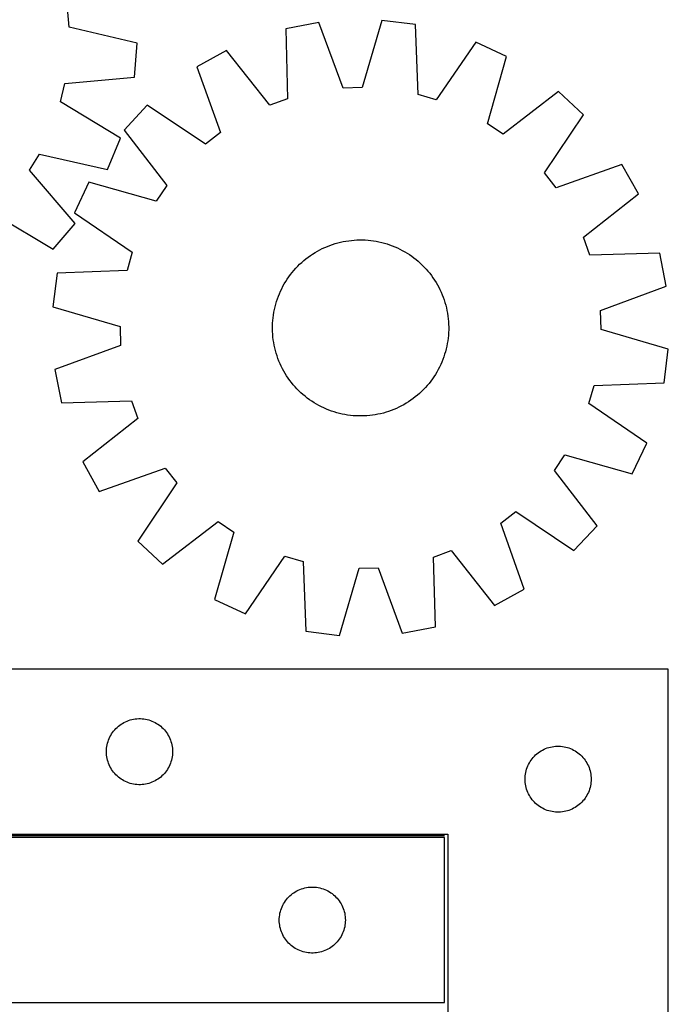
# Model space of a CAD drawing. Header units: millimetres. Extents: x 7 to 1493, y 7 to 2993.
# Tile 13 of 14: x 1199 to 1493, y 2115 to 2562. Entities that reach past the tile are written whole.
import ezdxf

# ---------------------------------------------------------------- set-up
doc = ezdxf.new("R2010")
doc.units = ezdxf.units.MM
doc.layers.add('COMMON', color=5, linetype='CONTINUOUS', true_color=0x0000ff)
doc.layers.add('CUT', color=7, linetype='CONTINUOUS', true_color=0x000000)

msp = doc.modelspace()

# ---------------------------------------------------------------- linework, layer by layer
at = {"layer": 'COMMON'}
msp.add_line((1391.906831, 2191.398697), (1193.46635, 2191.398697), dxfattribs=at)
at = {"layer": 'CUT'}
for p, q in [((1221.460206, 2558.809125), (1220.731259, 2567.352427)), ((1252.354764, 2551.426645), (1221.460206, 2558.809125)), ((1334.918185, 2560.840838), (1319.810108, 2557.929385)), ((1345.898734, 2531.03476), (1334.918185, 2560.840838)), ((1363.441216, 2561.790864), (1354.468325, 2531.32019)), ((1378.709539, 2559.891168), (1363.441216, 2561.790864)), ((1379.942076, 2528.150727), (1378.709539, 2559.891168)), ((1319.810108, 2557.929385), (1320.692338, 2526.177276)), ((1251.248509, 2536.080416), (1252.354764, 2551.426645)), ((1406.130128, 2551.980595), (1388.180445, 2525.774038)), ((1420.064128, 2545.455705), (1406.130128, 2551.980595)), ((1292.976668, 2548.211756), (1279.507722, 2540.774147)), ((1312.630375, 2523.257667), (1292.976668, 2548.211756)), ((1411.428004, 2514.887877), (1420.064128, 2545.455705)), ((1279.507722, 2540.774147), (1290.158714, 2510.848721)), ((1219.614524, 2533.205396), (1251.248509, 2536.080416)), ((1217.667768, 2524.854976), (1219.614524, 2533.205396)), ((1354.468325, 2531.32019), (1345.898734, 2531.03476)), ((1388.180445, 2525.774038), (1379.942076, 2528.150727)), ((1443.698155, 2529.458876), (1418.528721, 2510.081715)), ((1454.933875, 2518.947494), (1443.698155, 2529.458876)), ((1244.768928, 2508.286876), (1217.667768, 2524.854976)), ((1256.990517, 2523.240143), (1246.479135, 2512.004423)), ((1283.39354, 2505.580723), (1256.990517, 2523.240143)), ((1320.692338, 2526.177276), (1312.630375, 2523.257667)), ((1437.274455, 2492.54447), (1454.933875, 2518.947494)), ((1418.528721, 2510.081715), (1411.428004, 2514.887877)), ((1246.479135, 2512.004423), (1265.856295, 2486.834989)), ((1290.158714, 2510.848721), (1283.39354, 2505.580723)), ((1238.974571, 2494.033596), (1244.768928, 2508.286876)), ((1203.568537, 2493.734588), (1208.000433, 2501.074729)), ((1208.000433, 2501.074729), (1238.974571, 2494.033596)), ((1472.467879, 2496.430289), (1442.542453, 2485.779297)), ((1479.905488, 2482.961342), (1472.467879, 2496.430289)), ((1224.223447, 2469.60267), (1203.568537, 2493.734588)), ((1442.542453, 2485.779297), (1437.274455, 2492.54447)), ((1230.482305, 2488.370396), (1223.957415, 2474.436396)), ((1261.050133, 2479.734272), (1230.482305, 2488.370396)), ((1265.856295, 2486.834989), (1261.050133, 2479.734272)), ((1454.951399, 2463.307635), (1479.905488, 2482.961342)), ((1187.025854, 2474.1056), (1214.30818, 2457.837551)), ((1223.957415, 2474.436396), (1250.163973, 2456.486713)), ((1214.30818, 2457.837551), (1224.223447, 2469.60267)), ((1339.900695, 2459.623711), (1341.085515, 2460.042292)), ((1341.085515, 2460.042292), (1342.282897, 2460.423451)), ((1342.282897, 2460.423451), (1343.491661, 2460.766811)), ((1343.491661, 2460.766811), (1344.710614, 2461.072034)), ((1344.710614, 2461.072034), (1345.938553, 2461.338817)), ((1345.938553, 2461.338817), (1347.174265, 2461.566899)), ((1347.174265, 2461.566899), (1348.416532, 2461.756053)), ((1348.416532, 2461.756053), (1349.664128, 2461.906094)), ((1349.664128, 2461.906094), (1350.915821, 2462.016872)), ((1350.915821, 2462.016872), (1352.170376, 2462.088279)), ((1352.170376, 2462.088279), (1353.426554, 2462.120245)), ((1353.426554, 2462.120245), (1354.683117, 2462.112737)), ((1354.683117, 2462.112737), (1355.938824, 2462.065763)), ((1355.938824, 2462.065763), (1357.192436, 2461.979369)), ((1357.192436, 2461.979369), (1358.442716, 2461.853642)), ((1358.442716, 2461.853642), (1359.68843, 2461.688704)), ((1359.68843, 2461.688704), (1360.928348, 2461.484719)), ((1360.928348, 2461.484719), (1362.161247, 2461.241887)), ((1362.161247, 2461.241887), (1363.38591, 2460.96045)), ((1363.38591, 2460.96045), (1364.601128, 2460.640683)), ((1364.601128, 2460.640683), (1365.805703, 2460.282903)), ((1365.805703, 2460.282903), (1366.998445, 2459.887464)), ((1366.998445, 2459.887464), (1368.178178, 2459.454754)), ((1457.871008, 2455.245672), (1454.951399, 2463.307635)), ((1250.163973, 2456.486713), (1247.787284, 2448.248344)), ((1331.011605, 2454.984967), (1332.055104, 2455.68505)), ((1332.055104, 2455.68505), (1333.120078, 2456.352011)), ((1333.120078, 2456.352011), (1334.205476, 2456.985191)), ((1334.205476, 2456.985191), (1335.310228, 2457.583966)), ((1335.310228, 2457.583966), (1336.433242, 2458.147744)), ((1336.433242, 2458.147744), (1337.573411, 2458.675969)), ((1337.573411, 2458.675969), (1338.729609, 2459.16812)), ((1338.729609, 2459.16812), (1339.900695, 2459.623711)), ((1368.178178, 2459.454754), (1369.343737, 2458.985202)), ((1369.343737, 2458.985202), (1370.493972, 2458.47927)), ((1370.493972, 2458.47927), (1371.627747, 2457.937458)), ((1371.627747, 2457.937458), (1372.743944, 2457.360301)), ((1372.743944, 2457.360301), (1373.841462, 2456.748368)), ((1373.841462, 2456.748368), (1374.919217, 2456.102263)), ((1374.919217, 2456.102263), (1375.976145, 2455.422624)), ((1375.976145, 2455.422624), (1377.011204, 2454.710121)), ((1489.623117, 2456.127902), (1457.871008, 2455.245672)), ((1492.53457, 2441.019825), (1489.623117, 2456.127902)), ((1325.257651, 2450.129782), (1326.151484, 2451.012997)), ((1326.151484, 2451.012997), (1327.072619, 2451.867701)), ((1327.072619, 2451.867701), (1328.020146, 2452.693049)), ((1328.020146, 2452.693049), (1328.99313, 2453.488228)), ((1328.99313, 2453.488228), (1329.990611, 2454.252451)), ((1329.990611, 2454.252451), (1331.011605, 2454.984967)), ((1377.011204, 2454.710121), (1378.023371, 2453.965458)), ((1378.023371, 2453.965458), (1379.011649, 2453.189369)), ((1379.011649, 2453.189369), (1379.975062, 2452.382621)), ((1379.975062, 2452.382621), (1380.912659, 2451.546009)), ((1380.912659, 2451.546009), (1381.823514, 2450.680359)), ((1216.046842, 2447.015807), (1214.147146, 2431.747484)), ((1247.787284, 2448.248344), (1216.046842, 2447.015807)), ((1321.972553, 2446.329639), (1322.748641, 2447.317917)), ((1322.748641, 2447.317917), (1323.55539, 2448.28133)), ((1323.55539, 2448.28133), (1324.392002, 2449.218927)), ((1324.392002, 2449.218927), (1325.257651, 2450.129782)), ((1381.823514, 2450.680359), (1382.706729, 2449.786526)), ((1382.706729, 2449.786526), (1383.561433, 2448.865392)), ((1383.561433, 2448.865392), (1384.386781, 2447.917865)), ((1384.386781, 2447.917865), (1385.18196, 2446.944881)), ((1385.18196, 2446.944881), (1385.946183, 2445.9474)), ((1318.577709, 2441.050212), (1319.189643, 2442.14773)), ((1319.189643, 2442.14773), (1319.835747, 2443.225485)), ((1319.835747, 2443.225485), (1320.515387, 2444.282413)), ((1320.515387, 2444.282413), (1321.22789, 2445.317472)), ((1321.22789, 2445.317472), (1321.972553, 2446.329639)), ((1385.946183, 2445.9474), (1386.678699, 2444.926406)), ((1386.678699, 2444.926406), (1387.378782, 2443.882907)), ((1387.378782, 2443.882907), (1388.045743, 2442.817933)), ((1388.045743, 2442.817933), (1388.678923, 2441.732534)), ((1316.483256, 2436.484446), (1316.952809, 2437.650005)), ((1316.952809, 2437.650005), (1317.45874, 2438.80024)), ((1317.45874, 2438.80024), (1318.000552, 2439.934015)), ((1318.000552, 2439.934015), (1318.577709, 2441.050212)), ((1388.678923, 2441.732534), (1389.277698, 2440.627783)), ((1389.277698, 2440.627783), (1389.841476, 2439.504769)), ((1389.841476, 2439.504769), (1390.369701, 2438.3646)), ((1390.369701, 2438.3646), (1390.861852, 2437.208401)), ((1462.728492, 2430.039277), (1492.53457, 2441.019825)), ((1315.297327, 2432.907396), (1315.655107, 2434.111971)), ((1315.655107, 2434.111971), (1316.050547, 2435.304713)), ((1316.050547, 2435.304713), (1316.483256, 2436.484446)), ((1390.861852, 2437.208401), (1391.317443, 2436.037315)), ((1391.317443, 2436.037315), (1391.736024, 2434.852496)), ((1391.736024, 2434.852496), (1392.117183, 2433.655113)), ((1392.117183, 2433.655113), (1392.460543, 2432.446349)), ((1214.147146, 2431.747484), (1244.61782, 2422.774593)), ((1314.249306, 2427.994698), (1314.453292, 2429.234616)), ((1314.453292, 2429.234616), (1314.696123, 2430.467515)), ((1314.696123, 2430.467515), (1314.977561, 2431.692178)), ((1314.977561, 2431.692178), (1315.297327, 2432.907396)), ((1392.460543, 2432.446349), (1392.765766, 2431.227396)), ((1392.765766, 2431.227396), (1393.032549, 2429.999458)), ((1393.032549, 2429.999458), (1393.260631, 2428.763745)), ((1393.260631, 2428.763745), (1393.449785, 2427.521478)), ((1463.013922, 2421.469685), (1462.728492, 2430.039277)), ((1313.825274, 2422.989385), (1313.872248, 2424.245092)), ((1313.872248, 2424.245092), (1313.958641, 2425.498704)), ((1313.958641, 2425.498704), (1314.084368, 2426.748984)), ((1314.084368, 2426.748984), (1314.249306, 2427.994698)), ((1393.449785, 2427.521478), (1393.599826, 2426.273882)), ((1393.599826, 2426.273882), (1393.710604, 2425.02219)), ((1393.710604, 2425.02219), (1393.782011, 2423.767635)), ((1244.61782, 2422.774593), (1244.903251, 2414.205002)), ((1313.817766, 2421.732822), (1313.825274, 2422.989385)), ((1313.849731, 2420.476644), (1313.817766, 2421.732822)), ((1313.921138, 2419.222089), (1313.849731, 2420.476644)), ((1393.759495, 2419.999186), (1393.673101, 2418.745574)), ((1393.806469, 2421.254893), (1393.759495, 2419.999186)), ((1393.782011, 2423.767635), (1393.813977, 2422.511456)), ((1393.813977, 2422.511456), (1393.806469, 2421.254893)), ((1493.484596, 2412.496795), (1463.013922, 2421.469685)), ((1314.031917, 2417.970396), (1313.921138, 2419.222089)), ((1314.181957, 2416.7228), (1314.031917, 2417.970396)), ((1314.371111, 2415.480533), (1314.181957, 2416.7228)), ((1314.599193, 2414.244821), (1314.371111, 2415.480533)), ((1393.382436, 2416.249581), (1393.178451, 2415.009663)), ((1393.547374, 2417.495294), (1393.382436, 2416.249581)), ((1393.673101, 2418.745574), (1393.547374, 2417.495294)), ((1244.903251, 2414.205002), (1215.097172, 2403.224453)), ((1314.865977, 2413.016882), (1314.599193, 2414.244821)), ((1315.171199, 2411.797929), (1314.865977, 2413.016882)), ((1315.514559, 2410.589165), (1315.171199, 2411.797929)), ((1392.334415, 2411.336882), (1391.976635, 2410.132307)), ((1392.654182, 2412.552101), (1392.334415, 2411.336882)), ((1392.935619, 2413.776764), (1392.654182, 2412.552101)), ((1393.178451, 2415.009663), (1392.935619, 2413.776764)), ((1491.5849, 2397.228471), (1493.484596, 2412.496795)), ((1315.895718, 2409.391783), (1315.514559, 2410.589165)), ((1316.314299, 2408.206963), (1315.895718, 2409.391783)), ((1316.76989, 2407.035877), (1316.314299, 2408.206963)), ((1317.262041, 2405.879679), (1316.76989, 2407.035877)), ((1390.678934, 2406.594273), (1390.173002, 2405.444039)), ((1391.148486, 2407.759832), (1390.678934, 2406.594273)), ((1391.581196, 2408.939565), (1391.148486, 2407.759832)), ((1391.976635, 2410.132307), (1391.581196, 2408.939565)), ((1215.097172, 2403.224453), (1218.008625, 2388.116376)), ((1317.790266, 2404.73951), (1317.262041, 2405.879679)), ((1318.354045, 2403.616495), (1317.790266, 2404.73951)), ((1318.952819, 2402.511744), (1318.354045, 2403.616495)), ((1319.585999, 2401.426346), (1318.952819, 2402.511744)), ((1388.4421, 2402.096548), (1387.795995, 2401.018794)), ((1389.054033, 2403.194066), (1388.4421, 2402.096548)), ((1389.63119, 2404.310263), (1389.054033, 2403.194066)), ((1390.173002, 2405.444039), (1389.63119, 2404.310263)), ((1320.25296, 2400.361372), (1319.585999, 2401.426346)), ((1320.953044, 2399.317873), (1320.25296, 2400.361372)), ((1321.685559, 2398.296879), (1320.953044, 2399.317873)), ((1322.449783, 2397.299398), (1321.685559, 2398.296879)), ((1323.244961, 2396.326414), (1322.449783, 2397.299398)), ((1385.65919, 2397.914639), (1384.883101, 2396.926361)), ((1386.403853, 2398.926807), (1385.65919, 2397.914639)), ((1387.116356, 2399.961865), (1386.403853, 2398.926807)), ((1387.795995, 2401.018794), (1387.116356, 2399.961865)), ((1324.070309, 2395.378887), (1323.244961, 2396.326414)), ((1324.925013, 2394.457752), (1324.070309, 2395.378887)), ((1325.808228, 2393.563919), (1324.925013, 2394.457752)), ((1326.719084, 2392.69827), (1325.808228, 2393.563919)), ((1381.480258, 2393.231281), (1380.559124, 2392.376577)), ((1382.374091, 2394.114496), (1381.480258, 2393.231281)), ((1383.239741, 2395.025352), (1382.374091, 2394.114496)), ((1384.076353, 2395.962948), (1383.239741, 2395.025352)), ((1384.883101, 2396.926361), (1384.076353, 2395.962948)), ((1457.46777, 2387.757565), (1459.844459, 2395.995934)), ((1459.844459, 2395.995934), (1491.5849, 2397.228471)), ((1218.008625, 2388.116376), (1249.760734, 2388.998606)), ((1249.760734, 2388.998606), (1252.680344, 2380.936643)), ((1327.65668, 2391.861658), (1326.719084, 2392.69827)), ((1328.620093, 2391.054909), (1327.65668, 2391.861658)), ((1329.608371, 2390.278821), (1328.620093, 2391.054909)), ((1330.620539, 2389.534158), (1329.608371, 2390.278821)), ((1331.655597, 2388.821655), (1330.620539, 2389.534158)), ((1332.712526, 2388.142015), (1331.655597, 2388.821655)), ((1375.576639, 2388.559228), (1374.511665, 2387.892267)), ((1376.620138, 2389.259312), (1375.576639, 2388.559228)), ((1377.641132, 2389.991827), (1376.620138, 2389.259312)), ((1378.638613, 2390.756051), (1377.641132, 2389.991827)), ((1379.611597, 2391.551229), (1378.638613, 2390.756051)), ((1380.559124, 2392.376577), (1379.611597, 2391.551229)), ((1333.79028, 2387.495911), (1332.712526, 2388.142015)), ((1334.887798, 2386.883977), (1333.79028, 2387.495911)), ((1336.003995, 2386.30682), (1334.887798, 2386.883977)), ((1337.137771, 2385.765008), (1336.003995, 2386.30682)), ((1338.288005, 2385.259077), (1337.137771, 2385.765008)), ((1339.453564, 2384.789524), (1338.288005, 2385.259077)), ((1340.633297, 2384.356815), (1339.453564, 2384.789524)), ((1341.826039, 2383.961375), (1340.633297, 2384.356815)), ((1343.030614, 2383.603595), (1341.826039, 2383.961375)), ((1366.546228, 2384.201986), (1365.348845, 2383.820827)), ((1367.731047, 2384.620567), (1366.546228, 2384.201986)), ((1368.902133, 2385.076158), (1367.731047, 2384.620567)), ((1370.058332, 2385.568309), (1368.902133, 2385.076158)), ((1371.198501, 2386.096534), (1370.058332, 2385.568309)), ((1372.321515, 2386.660312), (1371.198501, 2386.096534)), ((1373.426266, 2387.259087), (1372.321515, 2386.660312)), ((1374.511665, 2387.892267), (1373.426266, 2387.259087)), ((1483.674327, 2369.807883), (1457.46777, 2387.757565)), ((1252.680344, 2380.936643), (1227.726255, 2361.282936)), ((1344.245833, 2383.283829), (1343.030614, 2383.603595)), ((1345.470496, 2383.002391), (1344.245833, 2383.283829)), ((1346.703395, 2382.75956), (1345.470496, 2383.002391)), ((1347.943313, 2382.555574), (1346.703395, 2382.75956)), ((1349.189026, 2382.390636), (1347.943313, 2382.555574)), ((1350.439306, 2382.264909), (1349.189026, 2382.390636)), ((1351.692918, 2382.178516), (1350.439306, 2382.264909)), ((1352.948625, 2382.131542), (1351.692918, 2382.178516)), ((1354.205188, 2382.124034), (1352.948625, 2382.131542)), ((1355.461367, 2382.155999), (1354.205188, 2382.124034)), ((1356.715922, 2382.227406), (1355.461367, 2382.155999)), ((1357.967614, 2382.338185), (1356.715922, 2382.227406)), ((1359.21521, 2382.488225), (1357.967614, 2382.338185)), ((1360.457477, 2382.677379), (1359.21521, 2382.488225)), ((1361.69319, 2382.905461), (1360.457477, 2382.677379)), ((1362.921128, 2383.172245), (1361.69319, 2382.905461)), ((1364.140081, 2383.477467), (1362.921128, 2383.172245)), ((1365.348845, 2383.820827), (1364.140081, 2383.477467)), ((1477.149437, 2355.873883), (1483.674327, 2369.807883)), ((1441.775447, 2357.409289), (1446.581609, 2364.510006)), ((1446.581609, 2364.510006), (1477.149437, 2355.873883)), ((1227.726255, 2361.282936), (1235.163863, 2347.81399)), ((1235.163863, 2347.81399), (1265.08929, 2358.464982)), ((1265.08929, 2358.464982), (1270.357287, 2351.699808)), ((1461.152608, 2332.239855), (1441.775447, 2357.409289)), ((1270.357287, 2351.699808), (1252.697867, 2325.296785)), ((1417.473029, 2333.395558), (1424.238202, 2338.663555)), ((1424.238202, 2338.663555), (1450.641226, 2321.004135)), ((1263.933587, 2314.785403), (1289.103021, 2334.162563)), ((1289.103021, 2334.162563), (1296.203738, 2329.356401)), ((1428.124021, 2303.470131), (1417.473029, 2333.395558)), ((1450.641226, 2321.004135), (1461.152608, 2332.239855)), ((1296.203738, 2329.356401), (1287.567615, 2298.788573)), ((1252.697867, 2325.296785), (1263.933587, 2314.785403)), ((1301.501615, 2292.263683), (1319.451297, 2318.470241)), ((1319.451297, 2318.470241), (1327.689666, 2316.093552)), ((1386.939404, 2318.067002), (1395.001367, 2320.986612)), ((1387.821634, 2286.314893), (1386.939404, 2318.067002)), ((1395.001367, 2320.986612), (1414.655074, 2296.032523)), ((1327.689666, 2316.093552), (1328.922203, 2284.35311)), ((1344.190527, 2282.453414), (1353.163417, 2312.924088)), ((1353.163417, 2312.924088), (1361.733009, 2313.209519)), ((1361.733009, 2313.209519), (1372.713557, 2283.40344)), ((1414.655074, 2296.032523), (1428.124021, 2303.470131)), ((1287.567615, 2298.788573), (1301.501615, 2292.263683)), ((1372.713557, 2283.40344), (1387.821634, 2286.314893)), ((1328.922203, 2284.35311), (1344.190527, 2282.453414)), ((1493.46635, 2267.148697), (1193.46635, 2267.148697)), ((1493.46635, 2017.148697), (1493.46635, 2267.148697)), ((1243.27725, 2240.656977), (1243.857452, 2241.166903)), ((1243.857452, 2241.166903), (1244.463136, 2241.646285)), ((1244.463136, 2241.646285), (1245.092694, 2242.093852)), ((1245.092694, 2242.093852), (1245.744458, 2242.508416)), ((1245.744458, 2242.508416), (1246.416699, 2242.888879)), ((1246.416699, 2242.888879), (1247.107634, 2243.234231)), ((1247.107634, 2243.234231), (1247.815432, 2243.543556)), ((1247.815432, 2243.543556), (1248.538214, 2243.816035)), ((1248.538214, 2243.816035), (1249.274065, 2244.050945)), ((1249.274065, 2244.050945), (1250.021034, 2244.247662)), ((1250.021034, 2244.247662), (1250.777139, 2244.405666)), ((1250.777139, 2244.405666), (1251.540375, 2244.524537)), ((1251.540375, 2244.524537), (1252.308718, 2244.60396)), ((1252.308718, 2244.60396), (1253.080131, 2244.643724)), ((1253.080131, 2244.643724), (1253.852569, 2244.643724)), ((1253.852569, 2244.643724), (1254.623982, 2244.60396)), ((1254.623982, 2244.60396), (1255.392325, 2244.524537)), ((1255.392325, 2244.524537), (1256.155561, 2244.405666)), ((1256.155561, 2244.405666), (1256.911666, 2244.247662)), ((1256.911666, 2244.247662), (1257.658634, 2244.050945)), ((1257.658634, 2244.050945), (1258.394486, 2243.816035)), ((1258.394486, 2243.816035), (1259.117268, 2243.543556)), ((1259.117268, 2243.543556), (1259.825066, 2243.234231)), ((1259.825066, 2243.234231), (1260.516001, 2242.888879)), ((1260.516001, 2242.888879), (1261.188242, 2242.508416)), ((1261.188242, 2242.508416), (1261.840006, 2242.093852)), ((1261.840006, 2242.093852), (1262.469564, 2241.646285)), ((1262.469564, 2241.646285), (1263.075248, 2241.166903)), ((1263.075248, 2241.166903), (1263.65545, 2240.656977)), ((1239.721596, 2235.655505), (1240.049044, 2236.355104)), ((1240.049044, 2236.355104), (1240.412071, 2237.036918)), ((1240.412071, 2237.036918), (1240.809717, 2237.69914)), ((1240.809717, 2237.69914), (1241.240925, 2238.340013)), ((1241.240925, 2238.340013), (1241.704553, 2238.957839)), ((1241.704553, 2238.957839), (1242.199371, 2239.550978)), ((1242.199371, 2239.550978), (1242.724067, 2240.117859)), ((1242.724067, 2240.117859), (1243.27725, 2240.656977)), ((1263.65545, 2240.656977), (1264.208633, 2240.117859)), ((1264.208633, 2240.117859), (1264.733329, 2239.550978)), ((1264.733329, 2239.550978), (1265.228147, 2238.957839)), ((1265.228147, 2238.957839), (1265.691775, 2238.340013)), ((1265.691775, 2238.340013), (1266.122983, 2237.69914)), ((1266.122983, 2237.69914), (1266.520629, 2237.036918)), ((1266.520629, 2237.036918), (1266.883656, 2236.355104)), ((1266.883656, 2236.355104), (1267.211104, 2235.655505)), ((1238.545852, 2231.191012), (1238.645031, 2231.957055)), ((1238.645031, 2231.957055), (1238.783515, 2232.716978)), ((1238.783515, 2232.716978), (1238.960934, 2233.468763)), ((1238.960934, 2233.468763), (1239.176819, 2234.210419)), ((1239.176819, 2234.210419), (1239.430598, 2234.939978)), ((1239.430598, 2234.939978), (1239.721596, 2235.655505)), ((1267.211104, 2235.655505), (1267.502102, 2234.939978)), ((1267.502102, 2234.939978), (1267.755881, 2234.210419)), ((1267.755881, 2234.210419), (1267.971766, 2233.468763)), ((1267.971766, 2233.468763), (1268.149185, 2232.716978)), ((1268.149185, 2232.716978), (1268.287668, 2231.957055)), ((1268.287668, 2231.957055), (1268.386848, 2231.191012)), ((1440.021034, 2231.747662), (1440.777139, 2231.905666)), ((1440.777139, 2231.905666), (1441.540375, 2232.024537)), ((1441.540375, 2232.024537), (1442.308718, 2232.10396)), ((1442.308718, 2232.10396), (1443.080131, 2232.143724)), ((1443.080131, 2232.143724), (1443.852569, 2232.143724)), ((1443.852569, 2232.143724), (1444.623982, 2232.10396)), ((1444.623982, 2232.10396), (1445.392325, 2232.024537)), ((1445.392325, 2232.024537), (1446.155561, 2231.905666)), ((1446.155561, 2231.905666), (1446.911666, 2231.747662)), ((1238.46635, 2229.648697), (1238.486239, 2230.420878)), ((1238.486239, 2228.876515), (1238.46635, 2229.648697)), ((1238.486239, 2230.420878), (1238.545852, 2231.191012)), ((1238.545852, 2228.106382), (1238.486239, 2228.876515)), ((1238.645031, 2227.340338), (1238.545852, 2228.106382)), ((1238.783515, 2226.580416), (1238.645031, 2227.340338)), ((1268.287668, 2227.340338), (1268.149185, 2226.580416)), ((1268.386848, 2228.106382), (1268.287668, 2227.340338)), ((1268.386848, 2231.191012), (1268.446461, 2230.420878)), ((1268.446461, 2228.876515), (1268.386848, 2228.106382)), ((1268.446461, 2230.420878), (1268.46635, 2229.648697)), ((1268.46635, 2229.648697), (1268.446461, 2228.876515)), ((1432.199371, 2227.050978), (1432.724067, 2227.617859)), ((1432.724067, 2227.617859), (1433.27725, 2228.156977)), ((1433.27725, 2228.156977), (1433.857452, 2228.666903)), ((1433.857452, 2228.666903), (1434.463136, 2229.146285)), ((1434.463136, 2229.146285), (1435.092694, 2229.593852)), ((1435.092694, 2229.593852), (1435.744458, 2230.008416)), ((1435.744458, 2230.008416), (1436.416699, 2230.388879)), ((1436.416699, 2230.388879), (1437.107634, 2230.734231)), ((1437.107634, 2230.734231), (1437.815432, 2231.043556)), ((1437.815432, 2231.043556), (1438.538214, 2231.316035)), ((1438.538214, 2231.316035), (1439.274065, 2231.550945)), ((1439.274065, 2231.550945), (1440.021034, 2231.747662)), ((1446.911666, 2231.747662), (1447.658634, 2231.550945)), ((1447.658634, 2231.550945), (1448.394486, 2231.316035)), ((1448.394486, 2231.316035), (1449.117268, 2231.043556)), ((1449.117268, 2231.043556), (1449.825066, 2230.734231)), ((1449.825066, 2230.734231), (1450.516001, 2230.388879)), ((1450.516001, 2230.388879), (1451.188242, 2230.008416)), ((1451.188242, 2230.008416), (1451.840006, 2229.593852)), ((1451.840006, 2229.593852), (1452.469564, 2229.146285)), ((1452.469564, 2229.146285), (1453.075248, 2228.666903)), ((1453.075248, 2228.666903), (1453.65545, 2228.156977)), ((1453.65545, 2228.156977), (1454.208633, 2227.617859)), ((1454.208633, 2227.617859), (1454.733329, 2227.050978)), ((1238.960934, 2225.82863), (1238.783515, 2226.580416)), ((1239.176819, 2225.086974), (1238.960934, 2225.82863)), ((1239.430598, 2224.357415), (1239.176819, 2225.086974)), ((1239.721596, 2223.641888), (1239.430598, 2224.357415)), ((1240.049044, 2222.94229), (1239.721596, 2223.641888)), ((1240.412071, 2222.260476), (1240.049044, 2222.94229)), ((1266.883656, 2222.94229), (1266.520629, 2222.260476)), ((1267.211104, 2223.641888), (1266.883656, 2222.94229)), ((1267.502102, 2224.357415), (1267.211104, 2223.641888)), ((1267.755881, 2225.086974), (1267.502102, 2224.357415)), ((1267.971766, 2225.82863), (1267.755881, 2225.086974)), ((1268.149185, 2226.580416), (1267.971766, 2225.82863)), ((1429.430598, 2222.439978), (1429.721596, 2223.155505)), ((1429.721596, 2223.155505), (1430.049044, 2223.855104)), ((1430.049044, 2223.855104), (1430.412071, 2224.536918)), ((1430.412071, 2224.536918), (1430.809717, 2225.19914)), ((1430.809717, 2225.19914), (1431.240925, 2225.840013)), ((1431.240925, 2225.840013), (1431.704553, 2226.457839)), ((1431.704553, 2226.457839), (1432.199371, 2227.050978)), ((1454.733329, 2227.050978), (1455.228147, 2226.457839)), ((1455.228147, 2226.457839), (1455.691775, 2225.840013)), ((1455.691775, 2225.840013), (1456.122983, 2225.19914)), ((1456.122983, 2225.19914), (1456.520629, 2224.536918)), ((1456.520629, 2224.536918), (1456.883656, 2223.855104)), ((1456.883656, 2223.855104), (1457.211104, 2223.155505)), ((1457.211104, 2223.155505), (1457.502102, 2222.439978)), ((1240.809717, 2221.598254), (1240.412071, 2222.260476)), ((1241.240925, 2220.95738), (1240.809717, 2221.598254)), ((1241.704553, 2220.339554), (1241.240925, 2220.95738)), ((1242.199371, 2219.746415), (1241.704553, 2220.339554)), ((1242.724067, 2219.179534), (1242.199371, 2219.746415)), ((1243.27725, 2218.640416), (1242.724067, 2219.179534)), ((1243.857452, 2218.13049), (1243.27725, 2218.640416)), ((1263.65545, 2218.640416), (1263.075248, 2218.13049)), ((1264.208633, 2219.179534), (1263.65545, 2218.640416)), ((1264.733329, 2219.746415), (1264.208633, 2219.179534)), ((1265.228147, 2220.339554), (1264.733329, 2219.746415)), ((1265.691775, 2220.95738), (1265.228147, 2220.339554)), ((1266.122983, 2221.598254), (1265.691775, 2220.95738)), ((1266.520629, 2222.260476), (1266.122983, 2221.598254)), ((1428.486239, 2217.920878), (1428.545852, 2218.691012)), ((1428.545852, 2218.691012), (1428.645031, 2219.457055)), ((1428.645031, 2219.457055), (1428.783515, 2220.216978)), ((1428.783515, 2220.216978), (1428.960934, 2220.968763)), ((1428.960934, 2220.968763), (1429.176819, 2221.710419)), ((1429.176819, 2221.710419), (1429.430598, 2222.439978)), ((1457.502102, 2222.439978), (1457.755881, 2221.710419)), ((1457.755881, 2221.710419), (1457.971766, 2220.968763)), ((1457.971766, 2220.968763), (1458.149185, 2220.216978)), ((1458.149185, 2220.216978), (1458.287668, 2219.457055)), ((1458.287668, 2219.457055), (1458.386848, 2218.691012)), ((1458.386848, 2218.691012), (1458.446461, 2217.920878)), ((1244.463136, 2217.651108), (1243.857452, 2218.13049)), ((1245.092694, 2217.203541), (1244.463136, 2217.651108)), ((1245.744458, 2216.788977), (1245.092694, 2217.203541)), ((1246.416699, 2216.408515), (1245.744458, 2216.788977)), ((1247.107634, 2216.063163), (1246.416699, 2216.408515)), ((1247.815432, 2215.753837), (1247.107634, 2216.063163)), ((1248.538214, 2215.481358), (1247.815432, 2215.753837)), ((1249.274065, 2215.246449), (1248.538214, 2215.481358)), ((1250.021034, 2215.049731), (1249.274065, 2215.246449)), ((1250.777139, 2214.891727), (1250.021034, 2215.049731)), ((1251.540375, 2214.772857), (1250.777139, 2214.891727)), ((1252.308718, 2214.693434), (1251.540375, 2214.772857)), ((1253.080131, 2214.65367), (1252.308718, 2214.693434)), ((1253.852569, 2214.65367), (1253.080131, 2214.65367)), ((1254.623982, 2214.693434), (1253.852569, 2214.65367)), ((1255.392325, 2214.772857), (1254.623982, 2214.693434)), ((1256.155561, 2214.891727), (1255.392325, 2214.772857)), ((1256.911666, 2215.049731), (1256.155561, 2214.891727)), ((1257.658634, 2215.246449), (1256.911666, 2215.049731)), ((1258.394486, 2215.481358), (1257.658634, 2215.246449)), ((1259.117268, 2215.753837), (1258.394486, 2215.481358)), ((1259.825066, 2216.063163), (1259.117268, 2215.753837)), ((1260.516001, 2216.408515), (1259.825066, 2216.063163)), ((1261.188242, 2216.788977), (1260.516001, 2216.408515)), ((1261.840006, 2217.203541), (1261.188242, 2216.788977)), ((1262.469564, 2217.651108), (1261.840006, 2217.203541)), ((1263.075248, 2218.13049), (1262.469564, 2217.651108)), ((1428.46635, 2217.148697), (1428.486239, 2217.920878)), ((1428.486239, 2216.376515), (1428.46635, 2217.148697)), ((1428.545852, 2215.606382), (1428.486239, 2216.376515)), ((1428.645031, 2214.840338), (1428.545852, 2215.606382)), ((1428.783515, 2214.080416), (1428.645031, 2214.840338)), ((1428.960934, 2213.32863), (1428.783515, 2214.080416)), ((1458.149185, 2214.080416), (1457.971766, 2213.32863)), ((1458.287668, 2214.840338), (1458.149185, 2214.080416)), ((1458.386848, 2215.606382), (1458.287668, 2214.840338)), ((1458.446461, 2216.376515), (1458.386848, 2215.606382)), ((1458.446461, 2217.920878), (1458.46635, 2217.148697)), ((1458.46635, 2217.148697), (1458.446461, 2216.376515)), ((1429.176819, 2212.586974), (1428.960934, 2213.32863)), ((1429.430598, 2211.857415), (1429.176819, 2212.586974)), ((1429.721596, 2211.141888), (1429.430598, 2211.857415)), ((1430.049044, 2210.44229), (1429.721596, 2211.141888)), ((1430.412071, 2209.760476), (1430.049044, 2210.44229)), ((1430.809717, 2209.098254), (1430.412071, 2209.760476)), ((1456.520629, 2209.760476), (1456.122983, 2209.098254)), ((1456.883656, 2210.44229), (1456.520629, 2209.760476)), ((1457.211104, 2211.141888), (1456.883656, 2210.44229)), ((1457.502102, 2211.857415), (1457.211104, 2211.141888)), ((1457.755881, 2212.586974), (1457.502102, 2211.857415)), ((1457.971766, 2213.32863), (1457.755881, 2212.586974)), ((1431.240925, 2208.45738), (1430.809717, 2209.098254)), ((1431.704553, 2207.839554), (1431.240925, 2208.45738)), ((1432.199371, 2207.246415), (1431.704553, 2207.839554)), ((1432.724067, 2206.679534), (1432.199371, 2207.246415)), ((1433.27725, 2206.140416), (1432.724067, 2206.679534)), ((1433.857452, 2205.63049), (1433.27725, 2206.140416)), ((1434.463136, 2205.151108), (1433.857452, 2205.63049)), ((1435.092694, 2204.703541), (1434.463136, 2205.151108)), ((1452.469564, 2205.151108), (1451.840006, 2204.703541)), ((1453.075248, 2205.63049), (1452.469564, 2205.151108)), ((1453.65545, 2206.140416), (1453.075248, 2205.63049)), ((1454.208633, 2206.679534), (1453.65545, 2206.140416)), ((1454.733329, 2207.246415), (1454.208633, 2206.679534)), ((1455.228147, 2207.839554), (1454.733329, 2207.246415)), ((1455.691775, 2208.45738), (1455.228147, 2207.839554)), ((1456.122983, 2209.098254), (1455.691775, 2208.45738)), ((1435.744458, 2204.288977), (1435.092694, 2204.703541)), ((1436.416699, 2203.908515), (1435.744458, 2204.288977)), ((1437.107634, 2203.563163), (1436.416699, 2203.908515)), ((1437.815432, 2203.253837), (1437.107634, 2203.563163)), ((1438.538214, 2202.981358), (1437.815432, 2203.253837)), ((1439.274065, 2202.746449), (1438.538214, 2202.981358)), ((1440.021034, 2202.549731), (1439.274065, 2202.746449)), ((1440.777139, 2202.391727), (1440.021034, 2202.549731)), ((1441.540375, 2202.272857), (1440.777139, 2202.391727)), ((1442.308718, 2202.193434), (1441.540375, 2202.272857)), ((1443.080131, 2202.15367), (1442.308718, 2202.193434)), ((1443.852569, 2202.15367), (1443.080131, 2202.15367)), ((1444.623982, 2202.193434), (1443.852569, 2202.15367)), ((1445.392325, 2202.272857), (1444.623982, 2202.193434)), ((1446.155561, 2202.391727), (1445.392325, 2202.272857)), ((1446.911666, 2202.549731), (1446.155561, 2202.391727)), ((1447.658634, 2202.746449), (1446.911666, 2202.549731)), ((1448.394486, 2202.981358), (1447.658634, 2202.746449)), ((1449.117268, 2203.253837), (1448.394486, 2202.981358)), ((1449.825066, 2203.563163), (1449.117268, 2203.253837)), ((1450.516001, 2203.908515), (1449.825066, 2203.563163)), ((1451.188242, 2204.288977), (1450.516001, 2203.908515)), ((1451.840006, 2204.703541), (1451.188242, 2204.288977)), ((1193.46635, 2192.148697), (1393.46635, 2192.148697)), ((1393.46635, 2192.148697), (1393.46635, 2017.148697)), ((1391.906831, 2190.648696), (1191.906831, 2190.648696)), ((1391.906831, 2115.648696), (1391.906831, 2190.648696)), ((1322.297933, 2164.666902), (1322.903616, 2165.146284)), ((1322.903616, 2165.146284), (1323.533175, 2165.593851)), ((1323.533175, 2165.593851), (1324.184939, 2166.008415)), ((1324.184939, 2166.008415), (1324.857179, 2166.388878)), ((1324.857179, 2166.388878), (1325.548115, 2166.73423)), ((1325.548115, 2166.73423), (1326.255912, 2167.043555)), ((1326.255912, 2167.043555), (1326.978695, 2167.316034)), ((1326.978695, 2167.316034), (1327.714546, 2167.550944)), ((1327.714546, 2167.550944), (1328.461514, 2167.747661)), ((1328.461514, 2167.747661), (1329.217619, 2167.905665)), ((1329.217619, 2167.905665), (1329.980855, 2168.024536)), ((1329.980855, 2168.024536), (1330.749199, 2168.103959)), ((1330.749199, 2168.103959), (1331.520612, 2168.143723)), ((1331.520612, 2168.143723), (1332.293049, 2168.143723)), ((1332.293049, 2168.143723), (1333.064462, 2168.103959)), ((1333.064462, 2168.103959), (1333.832806, 2168.024536)), ((1333.832806, 2168.024536), (1334.596042, 2167.905665)), ((1334.596042, 2167.905665), (1335.352147, 2167.747661)), ((1335.352147, 2167.747661), (1336.099115, 2167.550944)), ((1336.099115, 2167.550944), (1336.834966, 2167.316034)), ((1336.834966, 2167.316034), (1337.557749, 2167.043555)), ((1337.557749, 2167.043555), (1338.265546, 2166.73423)), ((1338.265546, 2166.73423), (1338.956482, 2166.388878)), ((1338.956482, 2166.388878), (1339.628723, 2166.008415)), ((1339.628723, 2166.008415), (1340.280486, 2165.593851)), ((1340.280486, 2165.593851), (1340.910045, 2165.146284)), ((1340.910045, 2165.146284), (1341.515728, 2164.666902)), ((1318.489524, 2159.855103), (1318.852552, 2160.536917)), ((1318.852552, 2160.536917), (1319.250197, 2161.199139)), ((1319.250197, 2161.199139), (1319.681405, 2161.840012)), ((1319.681405, 2161.840012), (1320.145033, 2162.457838)), ((1320.145033, 2162.457838), (1320.639852, 2163.050977)), ((1320.639852, 2163.050977), (1321.164548, 2163.617858)), ((1321.164548, 2163.617858), (1321.71773, 2164.156976)), ((1321.71773, 2164.156976), (1322.297933, 2164.666902)), ((1341.515728, 2164.666902), (1342.095931, 2164.156976)), ((1342.095931, 2164.156976), (1342.649113, 2163.617858)), ((1342.649113, 2163.617858), (1343.173809, 2163.050977)), ((1343.173809, 2163.050977), (1343.668628, 2162.457838)), ((1343.668628, 2162.457838), (1344.132256, 2161.840012)), ((1344.132256, 2161.840012), (1344.563464, 2161.199139)), ((1344.563464, 2161.199139), (1344.961109, 2160.536917)), ((1344.961109, 2160.536917), (1345.324137, 2159.855103)), ((1317.085512, 2155.457054), (1317.223995, 2156.216977)), ((1317.223995, 2156.216977), (1317.401415, 2156.968762)), ((1317.401415, 2156.968762), (1317.6173, 2157.710418)), ((1317.6173, 2157.710418), (1317.871078, 2158.439977)), ((1317.871078, 2158.439977), (1318.162077, 2159.155504)), ((1318.162077, 2159.155504), (1318.489524, 2159.855103)), ((1345.324137, 2159.855103), (1345.651584, 2159.155504)), ((1345.651584, 2159.155504), (1345.942583, 2158.439977)), ((1345.942583, 2158.439977), (1346.196361, 2157.710418)), ((1346.196361, 2157.710418), (1346.412246, 2156.968762)), ((1346.412246, 2156.968762), (1346.589666, 2156.216977)), ((1346.589666, 2156.216977), (1346.728149, 2155.457054)), ((1316.906831, 2153.148696), (1316.926719, 2153.920877)), ((1316.926719, 2152.376514), (1316.906831, 2153.148696)), ((1316.926719, 2153.920877), (1316.986332, 2154.691011)), ((1316.986332, 2151.606381), (1316.926719, 2152.376514)), ((1316.986332, 2154.691011), (1317.085512, 2155.457054)), ((1317.085512, 2150.840337), (1316.986332, 2151.606381)), ((1346.728149, 2155.457054), (1346.827329, 2154.691011)), ((1346.827329, 2151.606381), (1346.728149, 2150.840337)), ((1346.827329, 2154.691011), (1346.886942, 2153.920877)), ((1346.886942, 2152.376514), (1346.827329, 2151.606381)), ((1346.886942, 2153.920877), (1346.906831, 2153.148696)), ((1346.906831, 2153.148696), (1346.886942, 2152.376514)), ((1317.223995, 2150.080415), (1317.085512, 2150.840337)), ((1317.401415, 2149.328629), (1317.223995, 2150.080415)), ((1317.6173, 2148.586973), (1317.401415, 2149.328629)), ((1317.871078, 2147.857414), (1317.6173, 2148.586973)), ((1318.162077, 2147.141887), (1317.871078, 2147.857414)), ((1318.489524, 2146.442289), (1318.162077, 2147.141887)), ((1345.651584, 2147.141887), (1345.324137, 2146.442289)), ((1345.942583, 2147.857414), (1345.651584, 2147.141887)), ((1346.196361, 2148.586973), (1345.942583, 2147.857414)), ((1346.412246, 2149.328629), (1346.196361, 2148.586973)), ((1346.589666, 2150.080415), (1346.412246, 2149.328629)), ((1346.728149, 2150.840337), (1346.589666, 2150.080415)), ((1318.852552, 2145.760475), (1318.489524, 2146.442289)), ((1319.250197, 2145.098253), (1318.852552, 2145.760475)), ((1319.681405, 2144.457379), (1319.250197, 2145.098253)), ((1320.145033, 2143.839553), (1319.681405, 2144.457379)), ((1320.639852, 2143.246414), (1320.145033, 2143.839553)), ((1321.164548, 2142.679533), (1320.639852, 2143.246414)), ((1321.71773, 2142.140415), (1321.164548, 2142.679533)), ((1342.649113, 2142.679533), (1342.095931, 2142.140415)), ((1343.173809, 2143.246414), (1342.649113, 2142.679533)), ((1343.668628, 2143.839553), (1343.173809, 2143.246414)), ((1344.132256, 2144.457379), (1343.668628, 2143.839553)), ((1344.563464, 2145.098253), (1344.132256, 2144.457379)), ((1344.961109, 2145.760475), (1344.563464, 2145.098253)), ((1345.324137, 2146.442289), (1344.961109, 2145.760475)), ((1322.297933, 2141.630489), (1321.71773, 2142.140415)), ((1322.903616, 2141.151107), (1322.297933, 2141.630489)), ((1323.533175, 2140.70354), (1322.903616, 2141.151107)), ((1324.184939, 2140.288976), (1323.533175, 2140.70354)), ((1324.857179, 2139.908514), (1324.184939, 2140.288976)), ((1325.548115, 2139.563162), (1324.857179, 2139.908514)), ((1326.255912, 2139.253836), (1325.548115, 2139.563162)), ((1326.978695, 2138.981357), (1326.255912, 2139.253836)), ((1327.714546, 2138.746448), (1326.978695, 2138.981357)), ((1328.461514, 2138.54973), (1327.714546, 2138.746448)), ((1329.217619, 2138.391726), (1328.461514, 2138.54973)), ((1329.980855, 2138.272856), (1329.217619, 2138.391726)), ((1330.749199, 2138.193433), (1329.980855, 2138.272856)), ((1331.520612, 2138.153669), (1330.749199, 2138.193433)), ((1332.293049, 2138.153669), (1331.520612, 2138.153669)), ((1333.064462, 2138.193433), (1332.293049, 2138.153669)), ((1333.832806, 2138.272856), (1333.064462, 2138.193433)), ((1334.596042, 2138.391726), (1333.832806, 2138.272856)), ((1335.352147, 2138.54973), (1334.596042, 2138.391726)), ((1336.099115, 2138.746448), (1335.352147, 2138.54973)), ((1336.834966, 2138.981357), (1336.099115, 2138.746448)), ((1337.557749, 2139.253836), (1336.834966, 2138.981357)), ((1338.265546, 2139.563162), (1337.557749, 2139.253836)), ((1338.956482, 2139.908514), (1338.265546, 2139.563162)), ((1339.628723, 2140.288976), (1338.956482, 2139.908514)), ((1340.280486, 2140.70354), (1339.628723, 2140.288976)), ((1340.910045, 2141.151107), (1340.280486, 2140.70354)), ((1341.515728, 2141.630489), (1340.910045, 2141.151107)), ((1342.095931, 2142.140415), (1341.515728, 2141.630489)), ((1091.906831, 2115.648696), (1391.906831, 2115.648696))]:
    msp.add_line(p, q, dxfattribs=at)

doc.saveas('drawing.dxf')
